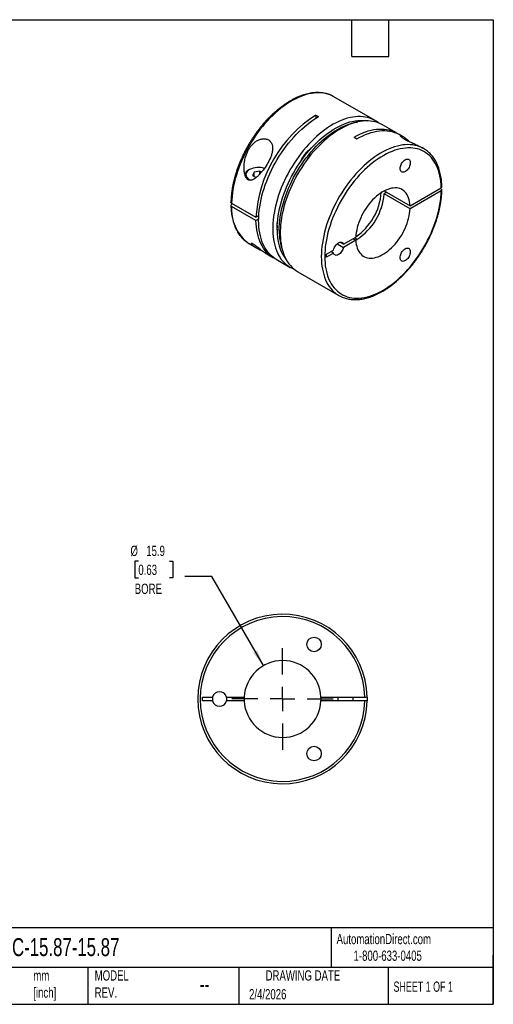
# Model space of a CAD drawing. Header units: millimetres. Extents: x 6 to 273, y 6 to 210.
# Tile 2 of 2: x 175 to 273, y 6 to 210. Entities that reach past the tile are written whole.
import ezdxf

# ---------------------------------------------------------------- set-up
doc = ezdxf.new("R2010")
doc.units = ezdxf.units.MM
doc.linetypes.add('SLD-Center', pattern=[19.05, 15.24, -1.27, 1.27, -1.27])
doc.linetypes.add('SLD-Solid', pattern=[0])
doc.layers.add('CENTER', color=40, linetype='SLD-Center')
doc.layers.add('DIMENSIONS', color=140, linetype='SLD-Solid', lineweight=25)
doc.layers.add('TEXT', color=140, linetype='SLD-Solid', lineweight=25)
doc.styles.add('SLDTEXTSTYLE0', font='TXT', dxfattribs={"width": 0.7})
doc.styles.add('SLDTEXTSTYLE1', font='TXT', dxfattribs={"width": 0.65})
doc.dimstyles.new('SLDDIMSTYLE2', dxfattribs={"dimtxt": 2.158008, "dimasz": 3.302, "dimexe": 0, "dimexo": 0.0625, "dimgap": 0.539502, "dimtad": 0, "dimtih": 1, "dimtoh": 1, "dimdec": 1, "dimrnd": 1e-09, "dimzin": 12, "dimdsep": 46, "dimtxsty": 'SLDTEXTSTYLE0', "dimsah": 1, "dimcen": 0, "dimadec": 0, "dimazin": 3, "dimtfac": 1, "dimtdec": 1, "dimtofl": 0, "dimtmove": 0, "dimatfit": 3, "dimfxl": 0, "dimfrac": 2, "dimtolj": 1, "dimtzin": 12, "dimarcsym": 0})

# ---------------------------------------------------------------- blocks, each defined once
blk = doc.blocks.new('_D_2')
at = {"layer": 'DIMENSIONS'}
for p, q in [((199.75, 97.78), (199.02, 97.78)), ((199.02, 97.78), (199.02, 94.35)), ((206.16, 97.78), (206.89, 97.78)), ((206.89, 97.78), (206.89, 94.35)), ((199.02, 94.35), (199.75, 94.35)), ((206.89, 94.35), (206.16, 94.35)), ((214.94, 94.64), (209.38, 94.64)), ((225.56, 76.24), (214.94, 94.64))]:
    blk.add_line(p, q, dxfattribs=at)
blk.add_solid([(225.56, 76.24), (224.35, 79.35), (223.47, 78.84)], dxfattribs=at)
at = {"layer": 'DIMENSIONS', "char_height": 2.117, "attachment_point": 1, "style": 'SLDTEXTSTYLE0'}
for s, insert in [('%%c', (198.12, 100.99)), ('15.9', (201.38, 100.99)), ('0.63', (199.75, 97.08)), ('BORE', (199, 93.16))]:
    blk.add_mtext(s, dxfattribs=dict(at, insert=insert))
blk = doc.blocks.new('SW_CENTERMARKSYMBOL_0')
at = {"layer": 'CENTER', "color": 0}
for p, q in [((0, 5.08), (0, 10.4775)), ((0, 0), (0, 2.54)), ((-5.08, 0), (-10.4775, 0)), ((0, 0), (-2.54, 0)), ((0, 0), (0, -2.54)), ((0, 0), (2.54, 0)), ((5.08, 0), (10.4775, 0)), ((0, -5.08), (0, -10.4775))]:
    blk.add_line(p, q, dxfattribs=at)

msp = doc.modelspace()

# ---------------------------------------------------------------- linework, layer by layer
for p, q in [((248.62, 188.75), (240.13, 193.64)), ((236.4, 189.88), (236.97, 189.55)), ((236.4, 189.88), (236.4, 189.21)), ((253.07, 186.17), (250.17, 187.85)), ((244.32, 185.31), (244.89, 184.98)), ((254.28, 185.47), (253.64, 185.85)), ((258.66, 182.95), (258.35, 183.12)), ((222.72, 178.63), (222.58, 178.55)), ((223.66, 178.09), (223.35, 177.41)), ((223.35, 177.41), (224.08, 176.99)), ((224.84, 178.27), (223.66, 178.09)), ((223.66, 177.23), (223.66, 178.09)), ((224.84, 178.27), (225.16, 178.08)), ((224.84, 177.7), (224.84, 178.27)), ((255.87, 171.15), (262.28, 174.85)), ((251.06, 173.93), (250.49, 173.6)), ((255.87, 170.5), (250.49, 173.6)), ((250.54, 174.22), (255.87, 171.15)), ((262.28, 174.2), (255.87, 170.5)), ((262.28, 174.61), (262.07, 174.73)), ((219.01, 171.67), (224.03, 168.77)), ((219.22, 171.55), (219.01, 171.43)), ((224.03, 168.12), (219.01, 171.02)), ((224.03, 168.77), (224.62, 169.12)), ((224.6, 168.45), (224.03, 168.12)), ((242.09, 163.2), (244.66, 164.68)), ((222.63, 163.33), (224.01, 162.54)), ((240.79, 163.3), (242.09, 162.55)), ((242.09, 163.2), (241.35, 163.63)), ((244.66, 164.03), (242.09, 162.55)), ((244.09, 164.35), (244.66, 164.03)), ((244.89, 164.21), (244.36, 164.51)), ((225.93, 161.43), (227.65, 160.43)), ((238.59, 161.18), (240.05, 162.02)), ((240.05, 161.37), (238.59, 160.53)), ((238.59, 160.53), (238.59, 161.18)), ((240.05, 161.37), (239.48, 161.69)), ((228.22, 160.11), (231.12, 158.43)), ((232.67, 157.54), (241.16, 152.64)), ((213.03, 69.76), (215.09, 69.76)), ((213.03, 68.96), (213.03, 69.76)), ((217.98, 69.76), (221.6, 69.76)), ((237.46, 69.76), (246.53, 69.76)), ((240.93, 69.76), (240.93, 68.96)), ((244.13, 68.96), (244.13, 69.76)), ((215.09, 68.96), (213.03, 68.96)), ((221.6, 68.96), (217.98, 68.96)), ((246.53, 68.96), (237.46, 68.96))]:
    msp.add_line(p, q)
at = {"flags": 128}
for points in [[(239.65, 193.89), (239.54, 193.94), (239.09, 194.11), (238.63, 194.25), (238.15, 194.36), (237.65, 194.43), (237.14, 194.46), (236.61, 194.46), (236.08, 194.42), (235.53, 194.35), (234.98, 194.24), (234.41, 194.09), (233.84, 193.91), (233.27, 193.7), (232.69, 193.45), (232.11, 193.17), (231.52, 192.86), (230.94, 192.51), (230.35, 192.14), (229.77, 191.73), (229.19, 191.29), (228.62, 190.82), (228.06, 190.33), (227.5, 189.81), (226.95, 189.27), (226.4, 188.7), (225.87, 188.11), (225.36, 187.49), (224.85, 186.86), (224.36, 186.21), (223.89, 185.54), (223.43, 184.85), (222.99, 184.15), (222.57, 183.44), (222.17, 182.72), (221.79, 181.99), (221.43, 181.25), (221.1, 180.5), (220.78, 179.75), (220.49, 179), (220.23, 178.24), (219.99, 177.49), (219.77, 176.73), (219.58, 175.99), (219.42, 175.24), (219.28, 174.51), (219.17, 173.78), (219.09, 173.07), (219.04, 172.36), (219.01, 171.67)], [(240.13, 193.64), (239.97, 193.73), (239.65, 193.89)], [(228.22, 160.11), (228.01, 160.23), (227.62, 160.51), (227.24, 160.81), (226.89, 161.16), (226.56, 161.53), (226.25, 161.93), (225.97, 162.37), (225.71, 162.83), (225.48, 163.32), (225.27, 163.84), (225.09, 164.38), (224.94, 164.95), (224.82, 165.54), (224.72, 166.16), (224.65, 166.79), (224.61, 167.45), (224.59, 168.12), (224.61, 168.81), (224.65, 169.51), (224.72, 170.23), (224.82, 170.95), (224.94, 171.69), (225.09, 172.43), (225.27, 173.19), (225.48, 173.94), (225.71, 174.7), (225.97, 175.46), (226.25, 176.22), (226.56, 176.98), (226.89, 177.73), (227.24, 178.48), (227.62, 179.22), (228.01, 179.95), (228.43, 180.68), (228.86, 181.38), (229.32, 182.08), (229.79, 182.76), (230.28, 183.42), (230.78, 184.07), (231.3, 184.69), (231.83, 185.29), (232.37, 185.87), (232.92, 186.43), (233.48, 186.96), (234.05, 187.47), (234.63, 187.94), (235.21, 188.39), (235.79, 188.81), (236.38, 189.2), (236.97, 189.55)], [(249.36, 188.24), (249.26, 188.31), (248.87, 188.59), (248.46, 188.83), (248.03, 189.04), (247.58, 189.22), (247.12, 189.35), (246.63, 189.46), (246.14, 189.53), (245.63, 189.56), (245.1, 189.56), (244.57, 189.52), (244.02, 189.45), (243.47, 189.34), (242.9, 189.2), (242.33, 189.02), (241.76, 188.8), (241.18, 188.56), (240.6, 188.28), (240.01, 187.96), (239.43, 187.62), (238.84, 187.24), (238.26, 186.83), (237.69, 186.4), (237.11, 185.93), (236.55, 185.44), (235.99, 184.92), (235.44, 184.37), (234.9, 183.81), (234.37, 183.21), (233.85, 182.6), (233.34, 181.97), (232.86, 181.32), (232.38, 180.65), (231.92, 179.96), (231.49, 179.26), (231.06, 178.55), (230.66, 177.83), (230.28, 177.1), (229.92, 176.36), (229.59, 175.61), (229.27, 174.86), (228.98, 174.11), (228.72, 173.35), (228.48, 172.6), (228.26, 171.85), (228.07, 171.1), (227.91, 170.36), (227.77, 169.62), (227.66, 168.9), (227.58, 168.18), (227.52, 167.48), (227.5, 166.79), (227.5, 166.11), (227.52, 165.45), (227.58, 164.81), (227.66, 164.19), (227.77, 163.59), (227.91, 163.01), (228.07, 162.46), (228.26, 161.93), (228.48, 161.43), (228.72, 160.95), (228.98, 160.51), (229.27, 160.09), (229.59, 159.7), (229.92, 159.34), (230.28, 159.02), (230.66, 158.72), (231.06, 158.46), (231.49, 158.24), (231.92, 158.05), (231.93, 158.04)], [(228.41, 166.32), (228.42, 167), (228.47, 167.68), (228.54, 168.39), (228.63, 169.1), (228.75, 169.82), (228.91, 170.55), (229.08, 171.28), (229.29, 172.02), (229.51, 172.77), (229.77, 173.51), (230.05, 174.26), (230.35, 175), (230.67, 175.73), (231.02, 176.47), (231.39, 177.19), (231.78, 177.91), (232.19, 178.61), (232.62, 179.3), (233.07, 179.98), (233.53, 180.64), (234.01, 181.29), (234.5, 181.92), (235.01, 182.53), (235.53, 183.11), (236.07, 183.68), (236.61, 184.22), (237.16, 184.73), (237.72, 185.22), (238.28, 185.68), (238.85, 186.11), (239.42, 186.51), (240, 186.89), (240.58, 187.23), (241.15, 187.53), (241.73, 187.81), (242.3, 188.05), (242.87, 188.26), (243.43, 188.44), (243.98, 188.57), (244.53, 188.68), (245.07, 188.75), (245.59, 188.78), (246.11, 188.78), (246.61, 188.74), (247.08, 188.67)], [(228.84, 166.08), (228.85, 166.75), (228.89, 167.44), (228.96, 168.14), (229.06, 168.85), (229.18, 169.57), (229.33, 170.3), (229.51, 171.04), (229.71, 171.78), (229.94, 172.52), (230.19, 173.27), (230.47, 174.01), (230.77, 174.75), (231.1, 175.49), (231.44, 176.22), (231.81, 176.95), (232.2, 177.66), (232.61, 178.37), (233.04, 179.06), (233.49, 179.74), (233.95, 180.4), (234.43, 181.05), (234.93, 181.67), (235.44, 182.28), (235.96, 182.87), (236.49, 183.43), (237.03, 183.97), (237.58, 184.48), (238.14, 184.97), (238.71, 185.43), (239.28, 185.87), (239.85, 186.27), (240.42, 186.64), (241, 186.98), (241.58, 187.29), (242.15, 187.57), (242.72, 187.81), (243.29, 188.02), (243.85, 188.19), (244.41, 188.33), (244.95, 188.43), (245.06, 188.45)], [(250.17, 187.85), (250.02, 187.93), (249.59, 188.14), (249.14, 188.32), (248.67, 188.46), (248.19, 188.56), (247.69, 188.63), (247.18, 188.66), (246.66, 188.66), (246.12, 188.62), (245.58, 188.55), (245.02, 188.44), (244.46, 188.3), (243.89, 188.12), (243.31, 187.91), (242.73, 187.66), (242.15, 187.38), (241.57, 187.06), (240.98, 186.72), (240.4, 186.34), (239.82, 185.93), (239.24, 185.5), (238.67, 185.03), (238.1, 184.54), (237.54, 184.02), (236.99, 183.48), (236.45, 182.91), (235.92, 182.32), (235.4, 181.7), (234.9, 181.07), (234.41, 180.42), (233.94, 179.75), (233.48, 179.07), (233.04, 178.37), (232.62, 177.65), (232.22, 176.93), (231.84, 176.2), (231.48, 175.46), (231.14, 174.71), (230.83, 173.96), (230.54, 173.21), (230.27, 172.46), (230.03, 171.7), (229.82, 170.95), (229.63, 170.2), (229.46, 169.46), (229.33, 168.72), (229.22, 168), (229.13, 167.28), (229.08, 166.58), (229.05, 165.89), (229.05, 165.21), (229.08, 164.55), (229.13, 163.91), (229.22, 163.29), (229.33, 162.69), (229.46, 162.12), (229.63, 161.56), (229.82, 161.03), (230.03, 160.53), (230.27, 160.06), (230.54, 159.61), (230.83, 159.19), (231.14, 158.8), (231.48, 158.44), (231.84, 158.12), (232.22, 157.83), (232.62, 157.57), (232.67, 157.54)], [(244.32, 185.31), (244.91, 185.63), (245.5, 185.92), (246.08, 186.18), (246.66, 186.4), (247.24, 186.59), (247.81, 186.74), (248.37, 186.86), (248.92, 186.94), (249.46, 186.98), (249.99, 186.99), (250.51, 186.96), (251.01, 186.9), (251.5, 186.8), (251.97, 186.67), (252.42, 186.49), (252.86, 186.29), (253.28, 186.05), (253.35, 186)], [(244.89, 184.98), (245.48, 185.31), (246.08, 185.6), (246.68, 185.86), (247.27, 186.09), (247.85, 186.28), (248.43, 186.43), (249, 186.54), (249.56, 186.62), (250.11, 186.66), (250.64, 186.66), (251.16, 186.63), (251.67, 186.56), (252.17, 186.45), (252.64, 186.3), (253.1, 186.12), (253.54, 185.9), (253.64, 185.85)], [(258.19, 183.19), (257.85, 183.33), (257.4, 183.49), (256.92, 183.61), (256.43, 183.7), (255.93, 183.75), (255.41, 183.77), (254.88, 183.75), (254.34, 183.69), (253.79, 183.6), (253.23, 183.48), (252.67, 183.32), (252.09, 183.12), (251.52, 182.89), (250.93, 182.63), (250.35, 182.33), (249.77, 182), (249.18, 181.64), (248.6, 181.25), (248.02, 180.82), (247.44, 180.37), (246.87, 179.89), (246.31, 179.39), (245.75, 178.86), (245.21, 178.3), (244.67, 177.72), (244.15, 177.12), (243.64, 176.49), (243.14, 175.85), (242.66, 175.19), (242.19, 174.51), (241.75, 173.82), (241.32, 173.12), (240.9, 172.4), (240.51, 171.67), (240.14, 170.93), (239.79, 170.19), (239.47, 169.44), (239.17, 168.69), (238.89, 167.94), (238.63, 167.18), (238.41, 166.43), (238.2, 165.68), (238.03, 164.93), (237.88, 164.19), (237.75, 163.46), (237.66, 162.74), (237.59, 162.03), (237.55, 161.33), (237.53, 160.65), (237.55, 159.98), (237.59, 159.33), (237.66, 158.7), (237.75, 158.09), (237.88, 157.5), (238.03, 156.94), (238.2, 156.4), (238.41, 155.88), (238.63, 155.39), (238.89, 154.93), (239.17, 154.5), (239.47, 154.09), (239.79, 153.72), (240.14, 153.38), (240.51, 153.07), (240.69, 152.93)], [(262.28, 174.85), (262.25, 175.5), (262.2, 176.13), (262.11, 176.74), (262, 177.33), (261.87, 177.9), (261.7, 178.45), (261.51, 178.97), (261.3, 179.46), (261.06, 179.92), (260.79, 180.36), (260.5, 180.77), (260.19, 181.15), (259.85, 181.49), (259.49, 181.81), (259.11, 182.09), (258.71, 182.34), (258.29, 182.55), (257.85, 182.73), (257.4, 182.88), (256.93, 182.99), (256.44, 183.06), (255.94, 183.1), (255.42, 183.1), (254.9, 183.07), (254.36, 183), (253.81, 182.9), (253.26, 182.76), (252.7, 182.59), (252.13, 182.38), (251.56, 182.14), (250.98, 181.86), (250.41, 181.55), (249.83, 181.21), (249.26, 180.84), (248.68, 180.44), (248.11, 180.01), (247.55, 179.55), (246.99, 179.06), (246.44, 178.54), (245.9, 178), (245.36, 177.44), (244.84, 176.85), (244.34, 176.25), (243.84, 175.62), (243.36, 174.97), (242.9, 174.31), (242.45, 173.63), (242.02, 172.94), (241.61, 172.23), (241.22, 171.52), (240.85, 170.79), (240.5, 170.06), (240.18, 169.32), (239.87, 168.58), (239.6, 167.84), (239.34, 167.09), (239.11, 166.35), (238.91, 165.61), (238.73, 164.88), (238.58, 164.15), (238.46, 163.42), (238.36, 162.71), (238.3, 162.01), (238.25, 161.32), (238.24, 160.65), (238.25, 159.99), (238.3, 159.35), (238.36, 158.73), (238.46, 158.13), (238.58, 157.55), (238.73, 156.99), (238.91, 156.46), (239.11, 155.96), (239.34, 155.48), (239.6, 155.03), (239.87, 154.6), (240.18, 154.21), (240.5, 153.85), (240.85, 153.52), (241.22, 153.22), (241.61, 152.96), (242.02, 152.73), (242.45, 152.53), (242.9, 152.37), (243.36, 152.24), (243.84, 152.15), (244.34, 152.09), (244.84, 152.07), (245.36, 152.08), (245.9, 152.14), (246.44, 152.22), (246.99, 152.34), (247.55, 152.5), (248.11, 152.69), (248.68, 152.92), (249.26, 153.18), (249.83, 153.47), (250.41, 153.79), (250.98, 154.15), (251.56, 154.54), (252.13, 154.96), (252.7, 155.4), (253.26, 155.88), (253.81, 156.38), (254.36, 156.91), (254.9, 157.46), (255.42, 158.03), (255.94, 158.63), (256.44, 159.25), (256.93, 159.89), (257.4, 160.54), (257.85, 161.21), (258.29, 161.9), (258.71, 162.6), (259.11, 163.31), (259.49, 164.03), (259.85, 164.76), (260.19, 165.49), (260.5, 166.23), (260.79, 166.97), (261.06, 167.72), (261.3, 168.46), (261.51, 169.2), (261.7, 169.94), (261.87, 170.67), (262, 171.4), (262.11, 172.12), (262.2, 172.82), (262.25, 173.52), (262.28, 174.2)], [(253.8, 178.82), (253.81, 179.03), (253.85, 179.24), (253.92, 179.46), (254.01, 179.68), (254.12, 179.89), (254.25, 180.1), (254.4, 180.28), (254.56, 180.44), (254.73, 180.58), (254.9, 180.68), (255.07, 180.76), (255.23, 180.8), (255.39, 180.8), (255.53, 180.77), (255.65, 180.71), (255.75, 180.61), (255.83, 180.48), (255.89, 180.32), (255.91, 180.14), (255.91, 179.95), (255.89, 179.74), (255.83, 179.52), (255.75, 179.3), (255.65, 179.08), (255.53, 178.87), (255.39, 178.68), (255.23, 178.51), (255.07, 178.36), (254.9, 178.24), (254.73, 178.15), (254.56, 178.09), (254.4, 178.07), (254.25, 178.08), (254.12, 178.13), (254.01, 178.21), (253.92, 178.32), (253.85, 178.47), (253.81, 178.63), (253.8, 178.82)], [(222.72, 178.63), (222.51, 178.5), (222.33, 178.35), (222.19, 178.19), (222.08, 178.02), (222.01, 177.84), (221.97, 177.66), (221.98, 177.48), (222.02, 177.3), (222.1, 177.12), (222.22, 176.95), (222.37, 176.8), (222.56, 176.65), (222.78, 176.52), (222.99, 176.41)], [(255.87, 171.15), (255.83, 171.59), (255.77, 172.01), (255.68, 172.4), (255.56, 172.77), (255.42, 173.12), (255.25, 173.43), (255.06, 173.72), (254.84, 173.98), (254.6, 174.2), (254.34, 174.4), (254.06, 174.55), (253.75, 174.68), (253.43, 174.77), (253.1, 174.82), (252.75, 174.83), (252.39, 174.81), (252.02, 174.76), (251.64, 174.67), (251.25, 174.54), (250.85, 174.38), (250.46, 174.18), (250.06, 173.95), (249.67, 173.69), (249.27, 173.4), (248.89, 173.08), (248.5, 172.73), (248.13, 172.36), (247.77, 171.96), (247.42, 171.54), (247.09, 171.1), (246.77, 170.65), (246.47, 170.17), (246.18, 169.69), (245.92, 169.19), (245.68, 168.69), (245.46, 168.18), (245.27, 167.67), (245.1, 167.16), (244.96, 166.65), (244.84, 166.14), (244.75, 165.64), (244.69, 165.16), (244.66, 164.68)], [(244.66, 164.03), (244.69, 163.59), (244.75, 163.17), (244.84, 162.78), (244.96, 162.41), (245.1, 162.06), (245.27, 161.74), (245.46, 161.46), (245.68, 161.2), (245.92, 160.97), (246.18, 160.78), (246.47, 160.62), (246.77, 160.5), (247.09, 160.41), (247.42, 160.36), (247.77, 160.34), (248.13, 160.36), (248.5, 160.42), (248.89, 160.51), (249.27, 160.64), (249.67, 160.8), (250.06, 161), (250.46, 161.23), (250.85, 161.49), (251.25, 161.78), (251.64, 162.1), (252.02, 162.45), (252.39, 162.82), (252.75, 163.22), (253.1, 163.64), (253.43, 164.08), (253.75, 164.53), (254.06, 165), (254.34, 165.49), (254.6, 165.98), (254.84, 166.49), (255.06, 167), (255.25, 167.51), (255.42, 168.02), (255.56, 168.53), (255.68, 169.04), (255.77, 169.53), (255.83, 170.02), (255.87, 170.5)], [(227.94, 160.28), (227.75, 160.38), (227.33, 160.63), (226.94, 160.92), (226.56, 161.24), (226.21, 161.6), (225.88, 161.99), (225.58, 162.41), (225.3, 162.86), (225.05, 163.34), (224.83, 163.85), (224.63, 164.39), (224.46, 164.96), (224.32, 165.55), (224.2, 166.16), (224.12, 166.79), (224.06, 167.45), (224.03, 168.12)], [(222.19, 163.61), (222.57, 163.37), (222.63, 163.33)], [(240.05, 162.02), (240.11, 162.24), (240.19, 162.46), (240.3, 162.68), (240.43, 162.89), (240.57, 163.08), (240.73, 163.25), (240.9, 163.39), (241.07, 163.51), (241.24, 163.59), (241.41, 163.64), (241.57, 163.65), (241.71, 163.63), (241.84, 163.57), (241.95, 163.48), (242.03, 163.35), (242.09, 163.2)], [(242.09, 162.55), (242.03, 162.32), (241.95, 162.1), (241.84, 161.89), (241.71, 161.68), (241.57, 161.49), (241.41, 161.32), (241.24, 161.17), (241.07, 161.06), (240.9, 160.97), (240.73, 160.93), (240.57, 160.91), (240.43, 160.94), (240.3, 161), (240.19, 161.09), (240.11, 161.21), (240.05, 161.37)], [(253.8, 160.44), (253.81, 160.64), (253.85, 160.86), (253.92, 161.08), (254.01, 161.3), (254.12, 161.51), (254.25, 161.71), (254.4, 161.89), (254.56, 162.06), (254.73, 162.19), (254.9, 162.3), (255.07, 162.37), (255.23, 162.41), (255.39, 162.42), (255.53, 162.39), (255.65, 162.32), (255.75, 162.22), (255.83, 162.09), (255.89, 161.94), (255.91, 161.76), (255.91, 161.56), (255.89, 161.35), (255.83, 161.13), (255.75, 160.91), (255.65, 160.7), (255.53, 160.49), (255.39, 160.29), (255.23, 160.12), (255.07, 159.97), (254.9, 159.85), (254.73, 159.76), (254.56, 159.7), (254.4, 159.68), (254.25, 159.69), (254.12, 159.74), (254.01, 159.82), (253.92, 159.94), (253.85, 160.08), (253.81, 160.25), (253.8, 160.44)], [(247.03, 69.76), (247.03, 69.36), (247.03, 68.96)]]:
    msp.add_lwpolyline(points, dxfattribs=at)
for centre in [(236.03, 80.62), (236.03, 58.1)]:
    msp.add_circle(centre, 1.5)
for centre, radius, start, end in [((250.97, 167.16), 26.98, 122.6659, 176.5778), ((255.73, 177.89), 5.84, 54.8971, 65.1111), ((238.52, 178.28), 5.52, 128.8719, 154.4633), ((239.37, 177.8), 5.59, 132.7841, 151.0608), ((224.54, 175.1), 3.97, 71.7697, 117.2166), ((223.13, 177.29), 1.38, 113.8322, 169.7954), ((237.61, 174.89), 12.35, 304.7725, 355.2329), ((238.27, 174.53), 12.26, 302.6785, 355.6535), ((227.85, 170.43), 8.86, 176.1991, 230.3081), ((231.92, 166.73), 3.51, 174.3199, 182.0734), ((238.26, 165.79), 9.87, 176.8811, 217.3279), ((240.75, 165.85), 11.91, 178.913, 200.5944), ((244.08, 157.7), 5.84, 234.607, 245.344), ((229.53, 69.36), 17.5, 1.3097, 358.6903), ((229.53, 69.36), 17, 1.3483, 358.6517), ((229.53, 69.36), 7.94, 2.8886, 177.1114), ((216.53, 69.36), 1.5, 164.534, 195.466), ((216.53, 69.36), 1.5, 15.466, 164.534), ((216.53, 69.36), 1.5, 344.534, 15.466), ((229.53, 69.36), 7.94, 177.1114, 182.8886), ((229.53, 69.36), 7.94, 357.1114, 2.8886), ((216.53, 69.36), 1.5, 195.466, 344.534), ((229.53, 69.36), 7.94, 182.8886, 357.1114)]:
    msp.add_arc(centre, radius, start, end)
for points, knots in [([(239.62, 193.91), (239.48, 193.97), (239.21, 194.09), (238.77, 194.23), (238.31, 194.35), (237.84, 194.44), (237.35, 194.49), (236.85, 194.51), (236.35, 194.5), (235.83, 194.46), (235.3, 194.39), (234.76, 194.28), (234.22, 194.14), (233.67, 193.97), (233.11, 193.77), (232.56, 193.54), (232, 193.27), (231.44, 192.98), (230.88, 192.66), (230.32, 192.31), (229.77, 191.93), (229.21, 191.53), (228.67, 191.1), (228.13, 190.64), (227.59, 190.16), (227.06, 189.66), (226.54, 189.14), (226.04, 188.59), (225.54, 188.03), (225.05, 187.44), (224.58, 186.84), (224.12, 186.22), (223.67, 185.59), (223.24, 184.94), (222.82, 184.28), (222.42, 183.61), (222.04, 182.93), (221.68, 182.24), (221.34, 181.54), (221.02, 180.84), (220.71, 180.13), (220.43, 179.42), (220.17, 178.71), (219.93, 177.99), (219.72, 177.28), (219.53, 176.57), (219.36, 175.86), (219.21, 175.16), (219.09, 174.46), (219, 173.78), (218.93, 173.1), (218.88, 172.46), (218.87, 172.06), (218.86, 171.88)], [0, 0, 0, 0, 0.018103, 0.037334, 0.056599, 0.075911, 0.095279, 0.11471, 0.134205, 0.153762, 0.173374, 0.193036, 0.212738, 0.232473, 0.252233, 0.27201, 0.291799, 0.311595, 0.331393, 0.35119, 0.370983, 0.390772, 0.410556, 0.430333, 0.450105, 0.46987, 0.48963, 0.509384, 0.529133, 0.548877, 0.568618, 0.588355, 0.60809, 0.627822, 0.647554, 0.667284, 0.687014, 0.706745, 0.726477, 0.746211, 0.765947, 0.785686, 0.805429, 0.825176, 0.844928, 0.864686, 0.884449, 0.90422, 0.923997, 0.943782, 0.963574, 0.983373, 1, 1, 1, 1]), ([(222.44, 176.51), (222.53, 176.46), (222.62, 176.42), (222.81, 176.39), (222.91, 176.4), (223.2, 176.44), (223.39, 176.52), (223.74, 176.72), (223.92, 176.84), (224.26, 177.12), (224.42, 177.27), (224.74, 177.59), (224.9, 177.76), (225.2, 178.12), (225.35, 178.3), (225.79, 178.87), (226.07, 179.27), (226.59, 180.13), (226.82, 180.58), (227.11, 181.27), (227.2, 181.51), (227.34, 181.98), (227.39, 182.22), (227.46, 182.69), (227.48, 182.92), (227.46, 183.37), (227.42, 183.59), (227.29, 183.99), (227.19, 184.18), (227, 184.42), (226.93, 184.49), (226.78, 184.63), (226.69, 184.69), (226.51, 184.79), (226.42, 184.83), (226.22, 184.9), (226.11, 184.93), (225.79, 184.98), (225.57, 184.98), (225.23, 184.94), (225.11, 184.91), (224.88, 184.85), (224.77, 184.81), (224.44, 184.68), (224.22, 184.56), (223.81, 184.28), (223.62, 184.13), (223.26, 183.78), (223.09, 183.59), (222.79, 183.19), (222.65, 182.98), (222.4, 182.55), (222.29, 182.32), (221.99, 181.63), (221.84, 181.15), (221.69, 180.41), (221.65, 180.16), (221.59, 179.66), (221.58, 179.41), (221.57, 178.92), (221.58, 178.67), (221.63, 178.17), (221.67, 177.92), (221.76, 177.56), (221.8, 177.44), (221.88, 177.21), (221.93, 177.1), (222.05, 176.9), (222.11, 176.8), (222.26, 176.63), (222.35, 176.56), (222.44, 176.51)], [0, 0, 0, 0, 0.015625, 0.015625, 0.03125, 0.03125, 0.0625, 0.0625, 0.09375, 0.09375, 0.125, 0.125, 0.15625, 0.15625, 0.1875, 0.1875, 0.25, 0.25, 0.3125, 0.3125, 0.34375, 0.34375, 0.375, 0.375, 0.40625, 0.40625, 0.4375, 0.4375, 0.46875, 0.46875, 0.484375, 0.484375, 0.5, 0.5, 0.515625, 0.515625, 0.53125, 0.53125, 0.5625, 0.5625, 0.578125, 0.578125, 0.59375, 0.59375, 0.625, 0.625, 0.65625, 0.65625, 0.6875, 0.6875, 0.71875, 0.71875, 0.75, 0.75, 0.8125, 0.8125, 0.84375, 0.84375, 0.875, 0.875, 0.90625, 0.90625, 0.9375, 0.9375, 0.953125, 0.953125, 0.96875, 0.96875, 0.984375, 0.984375, 1, 1, 1, 1]), ([(254.68, 185.22), (254.61, 185.27), (254.47, 185.36), (254.24, 185.5), (254.02, 185.61), (253.87, 185.66), (253.81, 185.64), (253.82, 185.59), (253.87, 185.51), (253.98, 185.41), (254.15, 185.28), (254.36, 185.13), (254.63, 184.97), (254.96, 184.78), (255.35, 184.58), (255.77, 184.37), (256.21, 184.17), (256.67, 183.96), (257.15, 183.74), (257.65, 183.5), (258.06, 183.29), (258.28, 183.17), (258.35, 183.12)], [0, 0, 0, 0, 0.045649, 0.09159, 0.162774, 0.235779, 0.282938, 0.331003, 0.372972, 0.415869, 0.455975, 0.497124, 0.538996, 0.582199, 0.629258, 0.678101, 0.725096, 0.773443, 0.830848, 0.889872, 0.961917, 1, 1, 1, 1]), ([(255.66, 184.43), (255.64, 184.45), (255.51, 184.57), (255.27, 184.76), (254.96, 185.01), (254.77, 185.15), (254.68, 185.22)], [0, 0, 0, 0, 0.0597214, 0.3678549, 0.6839594, 1, 1, 1, 1]), ([(235.32, 182.87), (235.3, 182.86), (235.2, 182.8), (235.01, 182.67), (234.76, 182.48), (234.52, 182.26), (234.29, 182.01), (234.07, 181.75), (233.87, 181.47), (233.68, 181.18), (233.5, 180.87), (233.35, 180.56), (233.25, 180.32), (233.2, 180.18), (233.19, 180.15)], [0, 0, 0, 0, 0.02269, 0.118051, 0.213359, 0.308525, 0.403528, 0.498384, 0.593125, 0.687797, 0.782447, 0.877123, 0.971862, 1, 1, 1, 1]), ([(262.42, 175.06), (262.42, 175.17), (262.41, 175.49), (262.38, 176.02), (262.32, 176.63), (262.23, 177.22), (262.11, 177.79), (261.97, 178.34), (261.81, 178.88), (261.62, 179.39), (261.4, 179.87), (261.17, 180.33), (260.91, 180.77), (260.63, 181.18), (260.32, 181.56), (260, 181.92), (259.65, 182.24), (259.36, 182.48), (259.17, 182.61), (259.12, 182.65)], [0, 0, 0, 0, 0.033337, 0.096518, 0.159712, 0.222895, 0.286055, 0.349171, 0.412224, 0.475187, 0.538034, 0.600736, 0.663266, 0.725603, 0.78773, 0.849646, 0.91136, 0.972895, 1, 1, 1, 1]), ([(262.28, 174.85), (262.31, 174.88), (262.38, 174.93), (262.43, 175), (262.42, 175.05), (262.42, 175.06)], [0, 0, 0, 0, 0.423442, 0.846885, 1, 1, 1, 1]), ([(241.67, 152.37), (241.8, 152.32), (242.08, 152.19), (242.52, 152.05), (242.98, 151.93), (243.45, 151.85), (243.93, 151.79), (244.43, 151.77), (244.94, 151.78), (245.46, 151.82), (245.99, 151.9), (246.53, 152), (247.07, 152.14), (247.62, 152.31), (248.17, 152.51), (248.73, 152.74), (249.29, 153.01), (249.85, 153.3), (250.41, 153.62), (250.97, 153.97), (251.52, 154.35), (252.07, 154.75), (252.62, 155.18), (253.16, 155.64), (253.7, 156.12), (254.23, 156.62), (254.74, 157.14), (255.25, 157.69), (255.75, 158.25), (256.24, 158.84), (256.71, 159.44), (257.17, 160.06), (257.62, 160.69), (258.05, 161.34), (258.46, 162), (258.86, 162.67), (259.24, 163.35), (259.61, 164.04), (259.95, 164.74), (260.27, 165.44), (260.57, 166.15), (260.86, 166.86), (261.12, 167.57), (261.35, 168.29), (261.57, 169), (261.76, 169.71), (261.93, 170.42), (262.07, 171.12), (262.2, 171.82), (262.29, 172.5), (262.36, 173.18), (262.41, 173.82), (262.42, 174.22), (262.42, 174.4)], [0, 0, 0, 0, 0.0181028, 0.0373343, 0.056599, 0.0759106, 0.0952792, 0.1147102, 0.1342051, 0.1537615, 0.1733741, 0.1930357, 0.2127382, 0.2324733, 0.2522331, 0.2720104, 0.2917994, 0.3115949, 0.331393, 0.3511898, 0.3709834, 0.3907724, 0.4105559, 0.4303334, 0.4501049, 0.4698702, 0.4896297, 0.5093838, 0.5291328, 0.5488773, 0.5686179, 0.5883552, 0.6080898, 0.6278224, 0.6475536, 0.667284, 0.6870144, 0.7067452, 0.7264771, 0.7462107, 0.7659467, 0.7856858, 0.8054286, 0.8251757, 0.8449278, 0.8646855, 0.8844493, 0.9042198, 0.9239973, 0.943782, 0.9635741, 0.9833734, 1, 1, 1, 1]), ([(262.28, 174.61), (262.37, 174.55), (262.42, 174.48), (262.42, 174.33), (262.37, 174.25), (262.28, 174.2)], [0, 0, 0, 0, 0.5, 0.5, 1, 1, 1, 1]), ([(219.01, 171.43), (218.92, 171.37), (218.86, 171.3), (218.86, 171.15), (218.92, 171.07), (219.01, 171.02)], [0, 0, 0, 0, 0.5, 0.5, 1, 1, 1, 1]), ([(218.86, 171.22), (218.87, 171.11), (218.87, 170.79), (218.91, 170.26), (218.97, 169.65), (219.06, 169.06), (219.18, 168.49), (219.32, 167.94), (219.48, 167.4), (219.67, 166.9), (219.88, 166.41), (220.12, 165.95), (220.38, 165.51), (220.66, 165.1), (220.97, 164.72), (221.29, 164.37), (221.63, 164.04), (221.93, 163.8), (222.11, 163.67), (222.17, 163.63)], [0, 0, 0, 0, 0.033337, 0.096518, 0.159712, 0.222895, 0.286055, 0.349171, 0.412224, 0.475187, 0.538034, 0.600736, 0.663266, 0.725603, 0.78773, 0.849646, 0.91136, 0.972895, 1, 1, 1, 1]), ([(219.01, 171.67), (218.97, 171.7), (218.9, 171.75), (218.86, 171.82), (218.87, 171.87), (218.87, 171.88)], [0, 0, 0, 0, 0.423424, 0.846847, 1, 1, 1, 1]), ([(228.51, 168.03), (228.48, 167.94), (228.42, 167.74), (228.37, 167.44), (228.33, 167.14), (228.32, 166.89), (228.33, 166.65), (228.35, 166.41), (228.38, 166.22), (228.42, 166.13), (228.42, 166.12)], [0, 0, 0, 0, 0.132517, 0.287824, 0.443541, 0.586248, 0.669202, 0.825694, 0.982263, 1, 1, 1, 1]), ([(223.46, 163.22), (223.41, 163.25), (223.29, 163.32), (223.16, 163.36), (223.08, 163.38), (223.03, 163.37), (223.02, 163.33), (223.04, 163.27), (223.12, 163.16), (223.28, 163.01), (223.51, 162.84), (223.78, 162.67), (224.07, 162.5), (224.34, 162.35), (224.6, 162.21), (224.88, 162.06), (225.18, 161.9), (225.37, 161.79), (225.46, 161.75)], [0, 0, 0, 0, 0.038231, 0.095032, 0.13444, 0.174821, 0.230495, 0.287242, 0.37725, 0.469621, 0.557796, 0.648292, 0.713204, 0.779749, 0.827567, 0.876627, 0.944515, 1, 1, 1, 1]), ([(225.93, 161.43), (225.88, 161.46), (225.8, 161.51), (225.59, 161.65), (225.35, 161.83), (225.07, 162.04), (224.76, 162.27), (224.48, 162.5), (224.22, 162.7), (223.97, 162.88), (223.7, 163.07), (223.54, 163.18), (223.46, 163.22)], [0, 0, 0, 0, 0.109035, 0.22594, 0.344975, 0.466439, 0.579182, 0.694591, 0.763498, 0.833946, 0.925571, 1, 1, 1, 1]), ([(246.53, 69.76), (246.66, 69.76), (246.79, 69.76), (246.97, 69.76), (247.03, 69.76), (247.03, 69.76)], [0, 0, 0, 0, 0.5, 0.5, 1, 1, 1, 1]), ([(247.03, 68.96), (247.03, 68.96), (246.97, 68.96), (246.79, 68.96), (246.66, 68.96), (246.53, 68.96)], [0, 0, 0, 0, 0.5, 0.5, 1, 1, 1, 1])]:
    msp.add_open_spline(points, degree=3, knots=knots)
at = {"layer": 'TEXT'}
for p, q in [((6.35, 209.55), (273.05, 209.55)), ((243.84, 201.93), (243.84, 209.55)), ((251.46, 201.93), (251.46, 209.55)), ((273.05, 209.55), (273.05, 6.35)), ((243.84, 201.93), (251.46, 201.93)), ((273.05, 22.13), (6.35, 22.13)), ((239.58, 22.13), (239.58, 13.97)), ((273.05, 6.35), (273.05, 16.51)), ((273.05, 13.97), (6.35, 13.97)), ((189.3, 13.97), (189.3, 6.35)), ((220.47, 13.97), (220.47, 6.35)), ((251.35, 13.97), (251.35, 6.35)), ((6.35, 6.35), (273.05, 6.35))]:
    msp.add_line(p, q, dxfattribs=at)

# ---------------------------------------------------------------- block references
at = {"layer": 'CENTER'}
msp.add_blockref('SW_CENTERMARKSYMBOL_0', (229.53, 69.36), dxfattribs=at)

# ---------------------------------------------------------------- texts
at = {"layer": 'TEXT'}
for s, insert, char_height, attachment_point, style in [('AutomationDirect.com', (240.69, 20.88), 2.1167, 1, 'SLDTEXTSTYLE0'), ('SADS-35C-15.87-15.87', (159.21, 20), 3.7042, 1, 'SLDTEXTSTYLE0'), ('1-800-633-0405', (244.19, 17.44), 2.1167, 1, 'SLDTEXTSTYLE0'), ('mm^J[inch]', (178.06, 13.36), 2.117, 1, 'SLDTEXTSTYLE0'), ('MODEL ^JREV.', (190.73, 13.36), 2.1167, 1, 'SLDTEXTSTYLE0'), ('DRAWING DATE', (233.73, 13.36), 2.1167, 2, 'SLDTEXTSTYLE0'), ('--', (212.43, 12.08), 3.175, 1, 'SLDTEXTSTYLE0'), ('SHEET 1 OF 1', (252.44, 11.05), 2.1167, 1, 'SLDTEXTSTYLE1'), ('2/4/2026', (222.61, 9.49), 2.117, 1, 'SLDTEXTSTYLE0')]:
    msp.add_mtext(s, dxfattribs=dict(at, insert=insert, char_height=char_height, attachment_point=attachment_point, style=style))

# ---------------------------------------------------------------- dimensions: what is measured, and where the dimension line sits
at = {"layer": 'DIMENSIONS'}
dim = msp.add_diameter_dim_2p(p1=(233.5, 62.49), p2=(225.56, 76.24), text='<>\\PBORE', dimstyle='SLDDIMSTYLE2', dxfattribs=at)
dim.commit()
dim.dimension.update_dxf_attribs({"geometry": '_D_2', "text_midpoint": (202.96, 95.76), "dimtype": 163})

doc.saveas('drawing.dxf')
